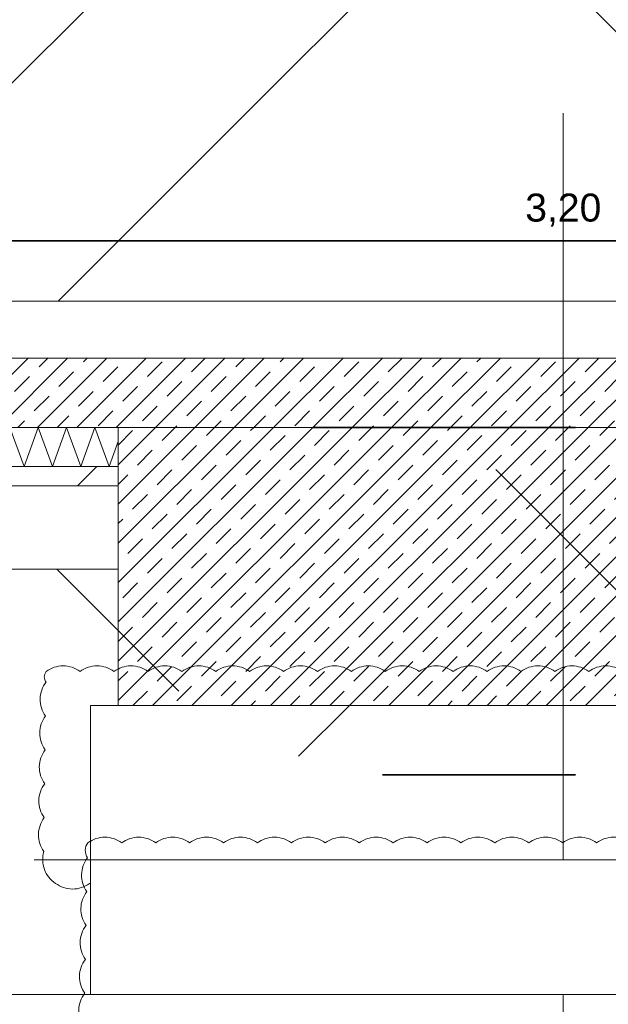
# Model space of a CAD drawing. Header units: metres. Extents: x -3716 to 31, y -1854 to 706.
# Tile 107 of 237: x -1850 to -1823, y 538 to 583. Entities that reach past the tile are written whole.
import ezdxf

# ---------------------------------------------------------------- set-up
doc = ezdxf.new("R2010")
doc.units = ezdxf.units.M
doc.header["$LTSCALE"] = 1.25
doc.header["$PDMODE"] = 1
doc.header["$PDSIZE"] = -2
doc.linetypes.add('Linienart-53', pattern=[5.291531, 3.175, -1.058062, 0.352704, -0.705764])
doc.layers.get('0').update_dxf_attribs({"lineweight": 25})
for name, color, linetype, lineweight, true_color in [('00 -Bauelemente -Dämmung innen', 7, 'Continuous', 9, 0xff7fe6), ('30 -35 Decken- 0 Decken', 7, 'Continuous', 35, 0x00ee00), ('70 -77 Revision- 2 Wolken', 7, 'Continuous', 18, 0x944cff)]:
    doc.layers.add(name, color=color, linetype=linetype, lineweight=lineweight, true_color=true_color)
doc.layers.add('70 -71 Achsen- 1 Gebäudeachsen', color=7, linetype='Linienart-53', lineweight=18)
doc.layers.add('Keine', color=7, linetype='Continuous', lineweight=9)
doc.styles.add('Arial', font='arial.ttf')
doc.dimstyles.new('SIA_DIN1356', dxfattribs={"dimtxt": 1.258608, "dimasz": 2.80603, "dimexe": 2.5, "dimexo": 3.75, "dimgap": 0.625, "dimtad": 1, "dimdec": 3, "dimtxsty": 'Arial', "dimblk": 'VW_SLASH-1', "dimblk1": 'VW_SLASH-1', "dimblk2": 'VW_SLASH-1', "dimcen": 0, "dimdle": 2.5, "dimadec": 3, "dimazin": 0, "dimtfac": 1, "dimtdec": 3, "dimtix": 1, "dimtmove": 0, "dimatfit": 0, "dimldrblk": 'VW_FILLEDARROW-1', "dimfxl": 1, "dimfrac": 2, "dimtolj": 1, "dimarcsym": 0})
pattern_1 = [(-135, (0, 0), (0.883883, -0.883883), [2.12132, -1.414214])]
pattern_2 = [(45, (0, 0), (0.07071068, -0.07071068), []), (45, (0.03536, -0.03536), (0.07071068, -0.07071068), [0.075, -0.05])]
pattern_3 = [(19.983, (0, 0), (3.0513, -2.96883), [0.19305, -3.66798]), (-13.8697, (0.1815, 0.066), (3.0513, -2.96883), [0.34402, -6.53646]), (-44.215, (0.5155, -0.0165), (-0.57727, -4.28831), [0.21286, -4.04441]), (-97.667, (0.668, -0.165), (-3.62857, -1.31948), [0.21635, -4.11064]), (-160.017, (0.639, -0.3794), (-6.67987, 1.64935), [0.19305, -3.66798]), (166.1303, (0.4577, -0.4453), (-9.73117, 4.61818), [0.34402, -6.53646]), (135.785, (0.1237, -0.363), (0.57727, 4.28831), [0.21286, -4.04441]), (82.333, (-0.029, -0.2145), (3.62857, 1.31948), [0.21635, -4.11064]), (-110.556, (-1.1957, 1.773), (4.232, -2.40967), [0.17615, -4.14553]), (-67.1952, (-1.2576, 1.608), (4.23201, -2.40967), [0.28547, -6.7182]), (-29.657, (-1.147, 1.345), (5.74945, 1.63685), [0.1985, -4.67145]), (15.8914, (-0.9746, 1.2468), (1.51744, 4.04652), [0.24366, -5.73426]), (69.444, (-0.74, 1.3135), (-4.232, 2.40967), [0.17615, -4.14553]), (112.8048, (-0.6783, 1.4784), (-1.51744, -4.04652), [0.28547, -6.7182]), (150.343, (-0.789, 1.7415), (-1.51744, -4.04652), [0.1985, -4.67145]), (-164.1086, (-0.9614, 1.8398), (-4.23201, 2.40967), [0.24366, -5.73426]), (-136.779, (0.742, -1.897), (2.8039, -7.00974), [0.18786, -9.2051]), (-68.199, (0.605, -2.025), (9.6487, -0.5773), [0.151, -7.3987]), (-3.424, (0.6614, -2.166), (6.8448, 6.43247), [0.1933, -9.47264]), (43.221, (0.8544, -2.177), (-2.8039, 7.00974), [0.18786, -9.2051]), (111.801, (0.991, -2.0485), (-9.6487, 0.5773), [0.151, -7.3987]), (176.576, (0.935, -1.908), (-6.8448, -6.43247), [0.1933, -9.47264]), (142.0458, (-1.1546, -1.1546), (-0.65974, -4.04091), [0.26147, -4.9679]), (80.7274, (-1.3606, -0.994), (-4.78312, -0.82468), [0.20472, -3.8897]), (41.7948, (-1.3278, -0.7917), (-4.78312, -0.824675), [0.36503, -6.93556]), (9.7824, (-1.0555, -0.5485), (-4.12338, 3.21623), [0.24268, -4.611]), (-37.9542, (-0.8165, -0.5072), (0.65974, 4.04091), [0.26147, -4.9679]), (-99.2726, (-0.6102, -0.668), (5.44286, 4.86558), [0.40944, -3.68497]), (-170.2176, (-0.6763, -1.072), (4.12338, -3.21623), [0.48537, -4.36832])]

# ---------------------------------------------------------------- blocks, each defined once
blk = doc.blocks.new('Gruppe-618')
at = {"color": 255, "linetype": 'Continuous', "lineweight": 5}
blk.add_wipeout([(-93.721, 13.148), (-92.671, 13.148), (-92.671, 13.288), (-93.721, 13.288)], dxfattribs=at).dxf.layer = '00 -Bauelemente -Dämmung innen'
blk = doc.blocks.new('Gruppe-619')
at = {"layer": '00 -Bauelemente -Dämmung innen', "color": 7, "transparency": 33554687, "flags": 128}
blk.add_lwpolyline([(-93.721, 13.148), (-93.67, 13.288), (-93.6191, 13.148), (-93.5681, 13.288), (-93.5172, 13.148), (-93.4662, 13.288), (-93.4153, 13.148), (-93.3643, 13.288), (-93.3134, 13.148), (-93.2624, 13.288), (-93.2114, 13.148), (-93.1605, 13.288), (-93.1095, 13.148), (-93.0586, 13.288), (-93.0076, 13.148), (-92.9567, 13.288), (-92.9057, 13.148), (-92.8548, 13.288), (-92.8038, 13.148), (-92.7528, 13.288), (-92.7019, 13.148), (-92.671, 13.2329)], dxfattribs=at)
blk = doc.blocks.new('Gruppe-620')
at = {"layer": '00 -Bauelemente -Dämmung innen', "color": 7, "linetype": 'Continuous', "lineweight": 9, "transparency": 33554687}
blk.add_line((-92.671, 13.288), (-93.721, 13.288), dxfattribs=at)
blk = doc.blocks.new('Gruppe-621')
at = {"layer": '00 -Bauelemente -Dämmung innen', "color": 7, "linetype": 'Continuous', "lineweight": 9, "transparency": 33554687}
blk.add_line((-93.721, 13.148), (-92.671, 13.148), dxfattribs=at)
blk = doc.blocks.new('Gruppe-622')
at = {"layer": '00 -Bauelemente -Dämmung innen', "color": 7, "transparency": 33554687}
for name in ['Gruppe-620', 'Gruppe-621']:
    blk.add_blockref(name, (0, 0), dxfattribs=at)
blk = doc.blocks.new('Gruppe-623')
at = {"layer": '00 -Bauelemente -Dämmung innen', "color": 7}
blk.add_blockref('Gruppe-618', (0, 0), dxfattribs=at)
at = {"layer": '00 -Bauelemente -Dämmung innen', "color": 7, "transparency": 33554687}
for name in ['Gruppe-619', 'Gruppe-622']:
    blk.add_blockref(name, (0, 0), dxfattribs=at)
blk = doc.blocks.new('Gruppe-624')
at = {"layer": '00 -Bauelemente -Dämmung innen', "color": 7, "transparency": 33554687}
blk.add_blockref('Gruppe-623', (0, 0), dxfattribs=at)
at = {"layer": '00 -Bauelemente -Dämmung innen', "color": 0, "flags": 1}
for tag in ['IFC_UUID', 'instanceID', 'prm0_name', 'prm0_type', 'prm0_value', 'prm1_name', 'prm1_type', 'prm1_value', 'prm2_name', 'prm2_type', 'prm2_value', 'prm3_name', 'prm3_type', 'prm3_value', 'prm4_name', 'prm4_type', 'prm4_value', 'prm5_name', 'prm5_type', 'prm5_value', 'prm6_name', 'prm6_type', 'prm6_value']:
    blk.add_attdef(tag, (-93.721, 13.148), '', height=0.00018, dxfattribs=at)
blk = doc.blocks.new('VW_SLASH-1')
at = {"color": 0, "linetype": 'ByBlock', "lineweight": -2, "transparency": 16777216}
blk.add_line((0.8909, 0), (-1, 0), dxfattribs=at)
at = {"color": 0, "lineweight": 20, "transparency": 16777216, "flags": 128}
blk.add_lwpolyline([(0.5001, 0.5001), (-0.5001, -0.5001)], dxfattribs=at)
blk = doc.blocks.new('*D1005')
at = {"layer": '30 -35 Decken- 0 Decken', "color": 0, "linetype": 'Continuous', "lineweight": -2}
for p, q in [((-94.921, 16.188), (-94.921, 16.4595)), ((-93.721, 16.188), (-93.721, 16.4595)), ((-97.727, 13.9595), (-100.5331, 13.9595)), ((-93.721, 13.9595), (-94.921, 13.9595)), ((-90.915, 13.9595), (-88.1089, 13.9595))]:
    blk.add_line(p, q, dxfattribs=at)
at = {"layer": 'Defpoints', "color": 0}
for p in [(-94.921, 13.9595), (-94.921, 12.438), (-93.721, 12.438)]:
    blk.add_point(p, dxfattribs=at)
at = {"layer": '30 -35 Decken- 0 Decken', "color": 0, "lineweight": -2, "xscale": 2.8060302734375, "yscale": 2.8060302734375, "zscale": 2.8060302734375}
blk.add_blockref('VW_SLASH-1', (-94.921, 13.9595), dxfattribs=at)
at = {"layer": '30 -35 Decken- 0 Decken', "color": 0, "lineweight": -2, "xscale": 2.8060302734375, "yscale": 2.8060302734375, "zscale": 2.8060302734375, "rotation": 180}
blk.add_blockref('VW_SLASH-1', (-93.721, 13.9595), dxfattribs=at)
at = {"layer": '30 -35 Decken- 0 Decken', "color": 0, "lineweight": 9, "insert": (-94.321, 14.0449), "char_height": 0.10069, "attachment_point": 5, "style": 'Arial'}
blk.add_mtext('\\A1;1,20', dxfattribs=at)
blk = doc.blocks.new('VW_FILLEDARROW-1')
at = {"linetype": 'Continuous', "lineweight": 0, "transparency": 16777216}
blk.add_hatch(color=0, dxfattribs=at).paths.add_polyline_path([(-1.4144, 0.379), (0, 0), (-1.4144, -0.379)])
at = {"color": 0, "lineweight": 5, "transparency": 16777216, "flags": 128}
blk.add_lwpolyline([(-1.4144, 0.379), (0, 0), (-1.4144, -0.379)], close=True, dxfattribs=at)
blk = doc.blocks.new('*D1006')
at = {"layer": '30 -35 Decken- 0 Decken', "color": 0, "linetype": 'Continuous', "lineweight": -2}
for p, q in [((-92.771, 17.293), (-92.771, 16.4595)), ((-93.721, 16.188), (-93.721, 16.4595)), ((-96.527, 13.9595), (-99.3331, 13.9595)), ((-92.771, 13.9595), (-93.721, 13.9595)), ((-89.965, 13.9595), (-87.1589, 13.9595))]:
    blk.add_line(p, q, dxfattribs=at)
at = {"layer": 'Defpoints', "color": 0}
for p in [(-93.721, 13.9595), (-92.771, 13.543), (-93.721, 12.438)]:
    blk.add_point(p, dxfattribs=at)
at = {"layer": '30 -35 Decken- 0 Decken', "color": 0, "lineweight": -2, "xscale": 2.8060302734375, "yscale": 2.8060302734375, "zscale": 2.8060302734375}
blk.add_blockref('VW_SLASH-1', (-93.721, 13.9595), dxfattribs=at)
at = {"layer": '30 -35 Decken- 0 Decken', "color": 0, "lineweight": -2, "xscale": 2.8060302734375, "yscale": 2.8060302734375, "zscale": 2.8060302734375, "rotation": 180}
blk.add_blockref('VW_SLASH-1', (-92.771, 13.9595), dxfattribs=at)
at = {"layer": '30 -35 Decken- 0 Decken', "color": 0, "lineweight": 9, "insert": (-93.246, 14.0359), "char_height": 0.10069, "attachment_point": 5, "style": 'Arial'}
blk.add_mtext('\\A1;95', dxfattribs=at)
blk = doc.blocks.new('*D1007')
at = {"layer": '30 -35 Decken- 0 Decken', "color": 0, "linetype": 'Continuous', "lineweight": -2}
for p, q in [((-89.571, 17.493), (-89.571, 16.4595)), ((-92.771, 17.293), (-92.771, 16.4595)), ((-95.577, 13.9595), (-98.3831, 13.9595)), ((-89.571, 13.9595), (-92.771, 13.9595)), ((-86.765, 13.9595), (-83.9589, 13.9595))]:
    blk.add_line(p, q, dxfattribs=at)
at = {"layer": 'Defpoints', "color": 0}
for p in [(-92.771, 13.9595), (-89.571, 13.743), (-92.771, 13.543)]:
    blk.add_point(p, dxfattribs=at)
at = {"layer": '30 -35 Decken- 0 Decken', "color": 0, "lineweight": -2, "xscale": 2.8060302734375, "yscale": 2.8060302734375, "zscale": 2.8060302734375}
blk.add_blockref('VW_SLASH-1', (-92.771, 13.9595), dxfattribs=at)
at = {"layer": '30 -35 Decken- 0 Decken', "color": 0, "lineweight": -2, "xscale": 2.8060302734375, "yscale": 2.8060302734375, "zscale": 2.8060302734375, "rotation": 180}
blk.add_blockref('VW_SLASH-1', (-89.571, 13.9595), dxfattribs=at)
at = {"layer": '30 -35 Decken- 0 Decken', "color": 0, "lineweight": 9, "insert": (-91.171, 14.0699), "char_height": 0.10069, "attachment_point": 5, "style": 'Arial'}
blk.add_mtext('\\A1;3,20', dxfattribs=at)
blk = doc.blocks.new('*D1013')
at = {"layer": '30 -35 Decken- 0 Decken', "color": 0, "linetype": 'Continuous', "lineweight": -2}
for p, q in [((-88.627, 16.344), (-88.627, 19.1501)), ((-88.627, 13.288), (-88.627, 13.538)), ((-85.3709, 13.538), (-86.127, 13.538)), ((-92.0709, 13.288), (-91.127, 13.288)), ((-88.627, 10.482), (-88.627, 7.6759))]:
    blk.add_line(p, q, dxfattribs=at)
at = {"layer": 'Defpoints', "color": 0}
for p in [(-89.1209, 13.538), (-88.627, 13.538), (-88.3209, 13.288)]:
    blk.add_point(p, dxfattribs=at)
at = {"layer": '30 -35 Decken- 0 Decken', "color": 0, "lineweight": -2, "xscale": 2.8060302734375, "yscale": 2.8060302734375, "zscale": 2.8060302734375}
for p, rotation in [((-88.627, 13.538), 270), ((-88.627, 13.288), 90)]:
    blk.add_blockref('VW_SLASH-1', p, dxfattribs=dict(at, rotation=rotation))
at = {"layer": '30 -35 Decken- 0 Decken', "color": 0, "lineweight": 9, "insert": (-88.7034, 13.413), "char_height": 0.10069, "attachment_point": 5, "rotation": 90, "style": 'Arial'}
blk.add_mtext('\\A1;25', dxfattribs=at)
blk = doc.blocks.new('*D1014')
at = {"layer": '30 -35 Decken- 0 Decken', "color": 0, "linetype": 'Continuous', "lineweight": -2}
for p, q in [((-88.627, 16.094), (-88.627, 18.9001)), ((-92.0709, 13.288), (-91.127, 13.288)), ((-88.627, 12.038), (-88.627, 13.288)), ((-91.8209, 12.038), (-91.127, 12.038)), ((-88.627, 9.232), (-88.627, 6.4259))]:
    blk.add_line(p, q, dxfattribs=at)
at = {"layer": 'Defpoints', "color": 0}
for p in [(-88.627, 13.288), (-88.3209, 13.288), (-88.0709, 12.038)]:
    blk.add_point(p, dxfattribs=at)
at = {"layer": '30 -35 Decken- 0 Decken', "color": 0, "lineweight": -2, "xscale": 2.8060302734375, "yscale": 2.8060302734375, "zscale": 2.8060302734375}
for p, rotation in [((-88.627, 13.288), 270), ((-88.627, 12.038), 90)]:
    blk.add_blockref('VW_SLASH-1', p, dxfattribs=dict(at, rotation=rotation))
at = {"layer": '30 -35 Decken- 0 Decken', "color": 0, "lineweight": 9, "insert": (-88.7375, 12.663), "char_height": 0.10069, "attachment_point": 5, "rotation": 90, "style": 'Arial'}
blk.add_mtext('\\A1;1,25', dxfattribs=at)
blk = doc.blocks.new('*D1016')
at = {"layer": '30 -35 Decken- 0 Decken', "color": 0, "linetype": 'Continuous', "lineweight": -2}
for p, q in [((-95.3332, 16.549), (-95.3332, 19.3551)), ((-98.0445, 13.743), (-97.8332, 13.743)), ((-95.3332, 11.548), (-95.3332, 13.743)), ((-92.471, 11.548), (-92.8332, 11.548)), ((-95.3332, 8.742), (-95.3332, 5.9359))]:
    blk.add_line(p, q, dxfattribs=at)
at = {"layer": 'Defpoints', "color": 0}
for p in [(-95.3332, 13.743), (-94.2945, 13.743), (-96.221, 11.548)]:
    blk.add_point(p, dxfattribs=at)
at = {"layer": '30 -35 Decken- 0 Decken', "color": 0, "lineweight": -2, "xscale": 2.8060302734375, "yscale": 2.8060302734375, "zscale": 2.8060302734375}
for p, rotation in [((-95.3332, 13.743), 270), ((-95.3332, 11.548), 90)]:
    blk.add_blockref('VW_SLASH-1', p, dxfattribs=dict(at, rotation=rotation))
at = {"layer": '30 -35 Decken- 0 Decken', "color": 0, "lineweight": 9, "insert": (-95.4604, 12.6455), "char_height": 0.100689, "attachment_point": 5, "rotation": 90, "style": 'Arial'}
blk.add_mtext('\\A1;2,19\\S5^ ;', dxfattribs=at)
blk = doc.blocks.new('*D1063')
at = {"layer": '30 -35 Decken- 0 Decken', "color": 0, "linetype": 'Continuous', "lineweight": -2}
for p, q in [((-93.9566, 16.549), (-93.9566, 19.3551)), ((-95.5196, 13.743), (-96.4566, 13.743)), ((-93.9566, 11.733), (-93.9566, 13.743)), ((-97.0196, 11.733), (-96.4566, 11.733)), ((-93.9566, 8.927), (-93.9566, 6.1209))]:
    blk.add_line(p, q, dxfattribs=at)
at = {"layer": 'Defpoints', "color": 0}
for p in [(-93.9566, 13.743), (-91.7696, 13.743), (-93.2696, 11.733)]:
    blk.add_point(p, dxfattribs=at)
at = {"layer": '30 -35 Decken- 0 Decken', "color": 0, "lineweight": -2, "xscale": 2.8060302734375, "yscale": 2.8060302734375, "zscale": 2.8060302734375}
for p, rotation in [((-93.9566, 13.743), 270), ((-93.9566, 11.733), 90)]:
    blk.add_blockref('VW_SLASH-1', p, dxfattribs=dict(at, rotation=rotation))
at = {"layer": '30 -35 Decken- 0 Decken', "color": 0, "lineweight": 9, "insert": (-94.067, 12.738), "char_height": 0.10069, "attachment_point": 5, "rotation": 90, "style": 'Arial'}
blk.add_mtext('\\A1;2,01', dxfattribs=at)
blk = doc.blocks.new('*D1064')
at = {"layer": '30 -35 Decken- 0 Decken', "color": 0, "linetype": 'Continuous', "lineweight": -2}
for p, q in [((-90.01, 16.549), (-90.01, 19.3551)), ((-91.573, 13.743), (-92.51, 13.743)), ((-90.01, 11.733), (-90.01, 13.743)), ((-93.073, 11.733), (-92.51, 11.733)), ((-90.01, 8.927), (-90.01, 6.1209))]:
    blk.add_line(p, q, dxfattribs=at)
at = {"layer": 'Defpoints', "color": 0}
for p in [(-90.01, 13.743), (-87.823, 13.743), (-89.323, 11.733)]:
    blk.add_point(p, dxfattribs=at)
at = {"layer": '30 -35 Decken- 0 Decken', "color": 0, "lineweight": -2, "xscale": 2.8060302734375, "yscale": 2.8060302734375, "zscale": 2.8060302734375}
for p, rotation in [((-90.01, 13.743), 270), ((-90.01, 11.733), 90)]:
    blk.add_blockref('VW_SLASH-1', p, dxfattribs=dict(at, rotation=rotation))
at = {"layer": '30 -35 Decken- 0 Decken', "color": 0, "lineweight": 9, "insert": (-90.1205, 12.738), "char_height": 0.10069, "attachment_point": 5, "rotation": 90, "style": 'Arial'}
blk.add_mtext('\\A1;2,01', dxfattribs=at)
blk = doc.blocks.new('Gruppe-716')
at = {"layer": '70 -77 Revision- 2 Wolken', "transparency": 33554687, "flags": 128}
blk.add_lwpolyline([(-93.03, 12.41, -0.162278), (-92.969, 12.4303, -0.162278), (-92.9081, 12.41, -0.162278), (-92.8471, 12.4303, -0.162278), (-92.7862, 12.41, -0.162278), (-92.7252, 12.4303, -0.162278), (-92.6642, 12.41, -0.162278), (-92.6033, 12.4303, -0.162278), (-92.5423, 12.41, -0.162278), (-92.4814, 12.4303, -0.162278), (-92.4204, 12.41, -0.162278), (-92.3594, 12.4303, -0.162278), (-92.2985, 12.41, -0.162278), (-92.2375, 12.4303, -0.162278), (-92.1766, 12.41, -0.162278), (-92.1156, 12.4303, -0.162278), (-92.0546, 12.41, -0.162278), (-91.9937, 12.4303, -0.162278), (-91.9327, 12.41, -0.162278), (-91.8718, 12.4303, -0.162278), (-91.8108, 12.41, -0.162278), (-91.7498, 12.4303, -0.162278), (-91.6889, 12.41, -0.162278), (-91.6279, 12.4303, -0.162278), (-91.567, 12.41, -0.162278), (-91.506, 12.4303, -0.162278), (-91.445, 12.41, -0.162278), (-91.3841, 12.4303, -0.162278), (-91.3231, 12.41, -0.162278), (-91.2622, 12.4303, -0.162278), (-91.2012, 12.41, -0.162278), (-91.1402, 12.4303, -0.162278), (-91.0793, 12.41, -0.162278), (-91.0183, 12.4303, -0.162278), (-90.9574, 12.41, -0.162278), (-90.8964, 12.4303, -0.162278), (-90.8354, 12.41, -0.162278), (-90.7745, 12.4303, -0.162278), (-90.7135, 12.41, -0.162278), (-90.6526, 12.4303, -0.162278), (-90.5916, 12.41, -0.162278), (-90.5306, 12.4303, -0.162278), (-90.4697, 12.41, -0.162278), (-90.4087, 12.4303, -0.162278), (-90.3478, 12.41, -0.162278), (-90.2868, 12.4303, -0.162278), (-90.2258, 12.41, -0.162278), (-90.1649, 12.4303, -0.162278), (-90.1039, 12.41, -0.162278), (-90.043, 12.4303, -0.162278), (-89.982, 12.41, -0.162278), (-89.921, 12.4303, -0.162278), (-89.8601, 12.41, -0.162278), (-89.7991, 12.4303, -0.162278), (-89.7382, 12.41, -0.162278), (-89.6772, 12.4303, -0.162278), (-89.6162, 12.41, -0.162278), (-89.5553, 12.4303, -0.162278), (-89.4943, 12.41, -0.162278), (-89.4596, 12.3559, -0.162278), (-89.4644, 12.2918, -0.162278), (-89.4445, 12.2307, -0.162278), (-89.4652, 12.1699, -0.162278), (-89.4454, 12.1088, -0.162278), (-89.4661, 12.048, -0.162278), (-89.4462, 11.9869, -0.162278), (-89.467, 11.9261, -0.162278), (-89.4471, 11.865, -0.162278), (-89.4679, 11.8042, -0.162278), (-89.448, 11.743, -0.162278), (-89.4688, 11.6822, -0.162278), (-89.5183, 11.6413, -0.162278), (-89.5825, 11.6384, -0.162278), (-89.6435, 11.6182, -0.162278), (-89.7044, 11.6387, -0.162278), (-89.7654, 11.6186, -0.162278), (-89.8263, 11.639, -0.162278), (-89.8874, 11.6189, -0.162278), (-89.9483, 11.6394, -0.162278), (-90.0093, 11.6192, -0.162278), (-90.0702, 11.6397, -0.162278), (-90.1312, 11.6196, -0.162278), (-90.1921, 11.6401, -0.162278), (-90.2531, 11.6199, -0.162278), (-90.314, 11.6404, -0.162278), (-90.375, 11.6203, -0.162278), (-90.4359, 11.6408, -0.162278), (-90.497, 11.6206, -0.162278), (-90.5579, 11.6411, -0.162278), (-90.6189, 11.6209, -0.162278), (-90.6798, 11.6414, -0.162278), (-90.7408, 11.6213, -0.162278), (-90.8017, 11.6418, -0.162278), (-90.8627, 11.6216, -0.162278), (-90.9236, 11.6421, -0.162278), (-90.9846, 11.622, -0.162278), (-91.0455, 11.6425, -0.162278), (-91.1066, 11.6223, -0.162278), (-91.1675, 11.6428, -0.162278), (-91.2285, 11.6226, -0.162278), (-91.2894, 11.6431, -0.162278), (-91.3504, 11.623, -0.162278), (-91.4113, 11.6435, -0.162278), (-91.4723, 11.6233, -0.162278), (-91.5332, 11.6438, -0.162278), (-91.5942, 11.6237, -0.162278), (-91.6551, 11.6442, -0.162278), (-91.7162, 11.624, -0.162278), (-91.7771, 11.6445, -0.162278), (-91.8381, 11.6243, -0.162278), (-91.899, 11.6448, -0.162278), (-91.96, 11.6247, -0.162278), (-92.0209, 11.6452, -0.162278), (-92.0819, 11.625, -0.162278), (-92.1428, 11.6455, -0.162278), (-92.2038, 11.6254, -0.162278), (-92.2647, 11.6459, -0.162278), (-92.3257, 11.6257, -0.162278), (-92.3867, 11.6462, -0.162278), (-92.4477, 11.6261, -0.162278), (-92.5086, 11.6465, -0.162278), (-92.5696, 11.6264, -0.162278), (-92.6305, 11.6469, -0.162278), (-92.6915, 11.6267, -0.162278), (-92.7524, 11.6472, -0.162278), (-92.8134, 11.6271, -0.162278), (-92.8743, 11.6476, -0.162278), (-92.9353, 11.6274, -0.162278), (-92.9962, 11.6479, -0.162278), (-93.0363, 11.6982, -0.162278), (-93.0381, 11.7624, -0.162278), (-93.0577, 11.8236, -0.162278), (-93.0366, 11.8843, -0.162278), (-93.0562, 11.9455, -0.162278), (-93.0351, 12.0062, -0.162278), (-93.0546, 12.0674, -0.162278), (-93.0335, 12.1281, -0.162278), (-93.0531, 12.1893, -0.162278), (-93.032, 12.25, -0.162278), (-93.0516, 12.3113, -0.162278), (-93.0305, 12.372, -0.162278), (-93.0366, 12.3911, -0.162278), (-93.03, 12.41)], format="xyb", close=True, dxfattribs=at)
blk = doc.blocks.new('Gruppe-717')
at = {"layer": '70 -71 Achsen- 1 Gebäudeachsen', "transparency": 33554687}
blk.add_line((-91.171, 10.45), (-91.171, 14.7135), dxfattribs=at)
blk = doc.blocks.new('Gruppe-721')
at = {"color": 255, "linetype": 'Continuous', "lineweight": 9}
for points in [[(-93.721, 13.078), (-92.771, 13.078), (-92.771, 12.778), (-93.721, 12.778)], [(-92.871, 11.733), (-92.871, 11.248), (-87.7709, 11.248), (-87.7709, 11.548), (-89.6709, 11.548), (-89.8559, 11.733)]]:
    blk.add_wipeout(points, dxfattribs=at).dxf.layer = '30 -35 Decken- 0 Decken'
at = {"layer": '30 -35 Decken- 0 Decken', "linetype": 'Continuous', "lineweight": 9}
h = blk.add_hatch(dxfattribs=at)
h.set_pattern_fill('Mörtel_Putz sehr fein SRF', style=0, pattern_type=2)
h.set_pattern_definition(pattern_3)
h.paths.add_polyline_path([(-93.721, 13.078), (-92.771, 13.078), (-92.771, 12.778), (-93.721, 12.778)])
h = blk.add_hatch(dxfattribs=at)
h.set_pattern_fill('Mörtel_Putz sehr fein SRF', style=0, pattern_type=2)
h.set_pattern_definition(pattern_3)
h.paths.add_polyline_path([(-92.871, 11.733), (-92.871, 11.248), (-87.7709, 11.248), (-87.7709, 11.548), (-89.6709, 11.548), (-89.8559, 11.733)])
at = {"layer": '30 -35 Decken- 0 Decken', "color": 7, "linetype": 'Continuous', "lineweight": 9}
for q in [(-93.621, 11.248), (-87.7709, 11.248)]:
    blk.add_line((-92.871, 11.248), q, dxfattribs=at)
at = {"layer": '30 -35 Decken- 0 Decken', "color": 7, "linetype": 'Continuous', "lineweight": 9, "flags": 128}
for points in [[(-93.721, 13.078), (-92.771, 13.078), (-92.771, 12.778), (-93.721, 12.778)], [(-92.871, 11.733), (-92.871, 11.248), (-87.7709, 11.248), (-87.7709, 11.548), (-89.6709, 11.548), (-89.8559, 11.733)]]:
    blk.add_lwpolyline(points, close=True, dxfattribs=at)
blk = doc.blocks.new('Gruppe-752')
at = {"layer": '70 -77 Revision- 2 Wolken', "transparency": 33554687, "flags": 128}
blk.add_lwpolyline([(-92.88, 11.7936, -0.162278), (-92.819, 11.8139, -0.162278), (-92.7581, 11.7936, -0.162278), (-92.6971, 11.8139, -0.162278), (-92.6362, 11.7936, -0.162278), (-92.5752, 11.8139, -0.162278), (-92.5142, 11.7936, -0.162278), (-92.4533, 11.8139, -0.162278), (-92.3923, 11.7936, -0.162278), (-92.3314, 11.8139, -0.162278), (-92.2704, 11.7936, -0.162278), (-92.2094, 11.8139, -0.162278), (-92.1485, 11.7936, -0.162278), (-92.0875, 11.8139, -0.162278), (-92.0266, 11.7936, -0.162278), (-91.9656, 11.8139, -0.162278), (-91.9046, 11.7936, -0.162278), (-91.8437, 11.8139, -0.162278), (-91.7827, 11.7936, -0.162278), (-91.7218, 11.8139, -0.162278), (-91.6608, 11.7936, -0.162278), (-91.5998, 11.8139, -0.162278), (-91.5389, 11.7936, -0.162278), (-91.4779, 11.8139, -0.162278), (-91.417, 11.7936, -0.162278), (-91.356, 11.8139, -0.162278), (-91.295, 11.7936, -0.162278), (-91.2341, 11.8139, -0.162278), (-91.1731, 11.7936, -0.162278), (-91.1122, 11.8139, -0.162278), (-91.0512, 11.7936, -0.162278), (-90.9902, 11.8139, -0.162278), (-90.9293, 11.7936, -0.162278), (-90.8683, 11.8139, -0.162278), (-90.8074, 11.7936, -0.162278), (-90.7464, 11.8139, -0.162278), (-90.6854, 11.7936, -0.162278), (-90.6245, 11.8139, -0.162278), (-90.5635, 11.7936, -0.162278), (-90.5026, 11.8139, -0.162278), (-90.4416, 11.7936, -0.162278), (-90.3806, 11.8139, -0.162278), (-90.3197, 11.7936, -0.162278), (-90.2587, 11.8139, -0.162278), (-90.1978, 11.7936, -0.162278), (-90.1368, 11.8139, -0.162278), (-90.0758, 11.7936, -0.162278), (-90.0149, 11.8139, -0.162278), (-89.9539, 11.7936, -0.162278), (-89.893, 11.8139, -0.162278), (-89.832, 11.7936, -0.162278), (-89.771, 11.8139, -0.162278), (-89.7101, 11.7936, -0.162278), (-89.6491, 11.8139, -0.162278), (-89.5882, 11.7936, -0.162278), (-89.5272, 11.8139, -0.162278), (-89.4662, 11.7936, -0.162278), (-89.402, 11.7943, -0.162278), (-89.3501, 11.7564, -0.162278), (-89.3318, 11.6948, -0.162278), (-89.3541, 11.6345, -0.162278), (-89.3357, 11.5729, -0.162278), (-89.358, 11.5127, -0.162278), (-89.3396, 11.4511, -0.162278), (-89.3619, 11.3908, -0.162278), (-89.3435, 11.3292, -0.162278), (-89.3658, 11.2689, -0.162278), (-89.3474, 11.2074, -0.162278), (-89.3697, 11.1471, -0.162278), (-89.4178, 11.1045, -0.162278), (-89.4818, 11.0992, -0.162278), (-89.5429, 11.0791, -0.162278), (-89.6038, 11.0996, -0.162278), (-89.6648, 11.0795, -0.162278), (-89.7257, 11.1, -0.162278), (-89.7867, 11.0799, -0.162278), (-89.8476, 11.1004, -0.162278), (-89.9086, 11.0803, -0.162278), (-89.9695, 11.1008, -0.162278), (-90.0305, 11.0806, -0.162278), (-90.0914, 11.1012, -0.162278), (-90.1525, 11.081, -0.162278), (-90.2134, 11.1015, -0.162278), (-90.2744, 11.0814, -0.162278), (-90.3353, 11.1019, -0.162278), (-90.3963, 11.0818, -0.162278), (-90.4572, 11.1023, -0.162278), (-90.5182, 11.0822, -0.162278), (-90.5791, 11.1027, -0.162278), (-90.6401, 11.0826, -0.162278), (-90.701, 11.1031, -0.162278), (-90.7621, 11.083, -0.162278), (-90.823, 11.1035, -0.162278), (-90.884, 11.0833, -0.162278), (-90.9449, 11.1039, -0.162278), (-91.0059, 11.0837, -0.162278), (-91.0668, 11.1042, -0.162278), (-91.1278, 11.0841, -0.162278), (-91.1887, 11.1046, -0.162278), (-91.2497, 11.0845, -0.162278), (-91.3106, 11.105, -0.162278), (-91.3717, 11.0849, -0.162278), (-91.4326, 11.1054, -0.162278), (-91.4936, 11.0853, -0.162278), (-91.5545, 11.1058, -0.162278), (-91.6155, 11.0857, -0.162278), (-91.6764, 11.1062, -0.162278), (-91.7374, 11.0861, -0.162278), (-91.7983, 11.1066, -0.162278), (-91.8593, 11.0864, -0.162278), (-91.9202, 11.107, -0.162278), (-91.9813, 11.0868, -0.162278), (-92.0422, 11.1073, -0.162278), (-92.1032, 11.0872, -0.162278), (-92.1641, 11.1077, -0.162278), (-92.2251, 11.0876, -0.162278), (-92.286, 11.1081, -0.162278), (-92.347, 11.088, -0.162278), (-92.4079, 11.1085, -0.162278), (-92.4689, 11.0884, -0.162278), (-92.5298, 11.1089, -0.162278), (-92.5909, 11.0888, -0.162278), (-92.6517, 11.1093, -0.162278), (-92.7128, 11.0891, -0.162278), (-92.7737, 11.1097, -0.162278), (-92.8372, 11.1001, -0.162278), (-92.8938, 11.1306, -0.162278), (-92.9128, 11.192, -0.162278), (-92.8912, 11.2525, -0.162278), (-92.9103, 11.3139, -0.162278), (-92.8887, 11.3744, -0.162278), (-92.9078, 11.4357, -0.162278), (-92.8862, 11.4963, -0.162278), (-92.9052, 11.5576, -0.162278), (-92.8836, 11.6182, -0.162278), (-92.9027, 11.6795, -0.162278), (-92.8811, 11.7401, -0.162278), (-92.8895, 11.767, -0.162278), (-92.88, 11.7936)], format="xyb", close=True, dxfattribs=at)
blk = doc.blocks.new('_Feinplanum 2D-3 (3D)')
at = {"layer": '30 -35 Decken- 0 Decken', "color": 7}
blk.add_blockref('Gruppe-721', (0, 0), dxfattribs=at)
at = {"layer": '70 -77 Revision- 2 Wolken'}
blk.add_blockref('Gruppe-752', (0, 0), dxfattribs=at)
blk = doc.blocks.new('Gruppe-668')
at = {"layer": '30 -35 Decken- 0 Decken', "color": 7, "linetype": 'Continuous', "lineweight": 9}
for base, p1, p2, text, override, picture, middle in [((-92.77099996, 13.95948203), (-89.57099996, 13.743), (-92.77099996, 13.543), '3,20', {"dimtxt": 0.100689, "dimgap": 0.05, "dimdec": 8, "dimpost": '<>', "dimtxsty": 'Arial', "dimtmove": 2}, '*D1007', (-91.17099996, 14.06994557)), ((-93.72099996, 13.95948203), (-92.77099996, 13.543), (-93.72099996, 12.438), '95', {"dimtxt": 0.100689, "dimgap": 0.025, "dimdec": 8, "dimpost": '<>', "dimtxsty": 'Arial', "dimtmove": 2}, '*D1006', (-93.24599996, 14.03588359)), ((-94.92099996, 13.95948203), (-93.72099996, 12.438), (-94.92099996, 12.438), '1,20', {"dimtxt": 0.100689, "dimgap": 0.025, "dimdec": 8, "dimpost": '<>', "dimtxsty": 'Arial', "dimtmove": 2}, '*D1005', (-94.32099996, 14.04494557))]:
    dim = blk.add_linear_dim(base=base, p1=p1, p2=p2, text=text, dimstyle='SIA_DIN1356', override=override, dxfattribs=at)
    dim.commit()
    dim.dimension.update_dxf_attribs({"geometry": picture, "text_midpoint": middle})
blk = doc.blocks.new('Gruppe-670')
at = {"layer": '30 -35 Decken- 0 Decken', "color": 7, "linetype": 'Continuous', "lineweight": 9}
for base, p1, p2, text, override, picture, middle in [((-88.627, 13.538), (-88.32090884, 13.288), (-89.12090884, 13.538), '25', {"dimtxt": 0.100689, "dimgap": 0.025, "dimdec": 8, "dimpost": '<>', "dimtxsty": 'Arial', "dimtmove": 2}, '*D1013', (-88.70340156, 13.413)), ((-88.627, 13.288), (-88.07090884, 12.038), (-88.32090884, 13.288), '1,25', {"dimtxt": 0.100689, "dimgap": 0.05, "dimdec": 8, "dimpost": '<>', "dimtxsty": 'Arial', "dimtmove": 2}, '*D1014', (-88.73746354, 12.663))]:
    dim = blk.add_linear_dim(base=base, p1=p1, p2=p2, angle=270, text=text, dimstyle='SIA_DIN1356', override=override, dxfattribs=at)
    dim.commit()
    dim.dimension.update_dxf_attribs({"geometry": picture, "text_midpoint": middle})
blk = doc.blocks.new('_FU_2D LP6 (3D)')
at = {"layer": '30 -35 Decken- 0 Decken', "color": 7, "linetype": 'Continuous', "lineweight": 9}
blk.add_line((-93.59099996, 13.538), (-92.13537962, 13.538), dxfattribs=at)
at = {"layer": '00 -Bauelemente -Dämmung innen', "color": 7}
blk.add_blockref('Gruppe-624', (0, 0), dxfattribs=at)
at = {"color": 255, "linetype": 'Continuous', "lineweight": 9}
for points in [[(-92.39303939, 13.538), (-92.25077505, 13.68026433), (-92.53530372, 13.68026433)], [(-93.72099996, 13.148), (-92.67099996, 13.148), (-92.67099996, 13.078), (-93.72099996, 13.078)]]:
    blk.add_wipeout(points, dxfattribs=at).dxf.layer = '30 -35 Decken- 0 Decken'
at = {"layer": '30 -35 Decken- 0 Decken', "linetype": 'Continuous', "lineweight": 9}
h = blk.add_hatch(dxfattribs=at)
h.set_pattern_fill('5_Beton unbewehrt', style=0, pattern_type=2)
h.set_pattern_definition(pattern_1)
h.paths.add_polyline_path([(-93.72099996, 13.148), (-92.67099996, 13.148), (-92.67099996, 13.078), (-93.72099996, 13.078)])
at = {"layer": '30 -35 Decken- 0 Decken', "color": 7, "linetype": 'Continuous', "lineweight": 9}
blk.add_line((-92.13537962, 13.538), (-93.59099996, 13.538), dxfattribs=at)
at = {"layer": '30 -35 Decken- 0 Decken', "color": 7, "linetype": 'Continuous', "lineweight": 9, "flags": 128}
for points in [[(-92.39303939, 13.538), (-92.25077505, 13.68026433), (-92.53530372, 13.68026433)], [(-93.72099996, 13.148), (-92.67099996, 13.148), (-92.67099996, 13.078), (-93.72099996, 13.078)]]:
    blk.add_lwpolyline(points, close=True, dxfattribs=at)
at = {"color": 255, "linetype": 'Continuous', "lineweight": 9}
blk.add_wipeout([(-96.77099996, 13.288), (-96.77099996, 13.538), (-89.12090884, 13.538), (-89.12090884, 13.288)], dxfattribs=at).dxf.layer = '30 -35 Decken- 0 Decken'
at = {"layer": '30 -35 Decken- 0 Decken', "linetype": 'Continuous', "lineweight": 9}
h = blk.add_hatch(dxfattribs=at)
h.set_pattern_fill('Stahlbeton1  SRF', style=0, pattern_type=2)
h.set_pattern_definition(pattern_2)
h.paths.add_polyline_path([(-96.77099996, 13.288), (-96.77099996, 13.538), (-89.12090884, 13.538), (-89.12090884, 13.288)])
at = {"layer": '30 -35 Decken- 0 Decken', "color": 7, "linetype": 'Continuous', "lineweight": 9, "flags": 128}
blk.add_lwpolyline([(-96.77099996, 13.288), (-96.77099996, 13.538), (-89.12090884, 13.538), (-89.12090884, 13.288)], close=True, dxfattribs=at)
at = {"color": 255, "linetype": 'Continuous', "lineweight": 9}
for points in [[(-89.37090884, 13.743), (-92.92099996, 13.743), (-92.92099996, 13.543), (-89.37090884, 13.543)], [(-89.57099996, 13.288), (-92.77099996, 13.288), (-92.77099996, 12.288), (-89.57099996, 12.288)]]:
    blk.add_wipeout(points, dxfattribs=at).dxf.layer = '30 -35 Decken- 0 Decken'
at = {"layer": '30 -35 Decken- 0 Decken', "linetype": 'Continuous', "lineweight": 9}
h = blk.add_hatch(dxfattribs=at)
h.set_pattern_fill('Stahlbeton1  SRF', style=0, pattern_type=2)
h.set_pattern_definition(pattern_2)
h.paths.add_polyline_path([(-89.57099996, 13.288), (-92.77099996, 13.288), (-92.77099996, 12.288), (-89.57099996, 12.288)])
at = {"layer": '30 -35 Decken- 0 Decken', "color": 7, "linetype": 'Continuous', "lineweight": 9, "flags": 128}
for points in [[(-89.37090884, 13.743), (-92.92099996, 13.743), (-92.92099996, 13.543), (-89.37090884, 13.543)], [(-89.57099996, 13.288), (-92.77099996, 13.288), (-92.77099996, 12.288), (-89.57099996, 12.288)]]:
    blk.add_lwpolyline(points, close=True, dxfattribs=at)
at = {"color": 255, "linetype": 'Continuous', "lineweight": 9}
blk.add_wipeout([(-86.133, 13.148), (-87.87090884, 13.148), (-87.87090884, 11.648), (-89.57090884, 11.648), (-89.57090884, 12.288), (-92.87099996, 12.288), (-92.87099996, 11.733), (-89.85590884, 11.733), (-89.67090884, 11.548), (-87.77090884, 11.548), (-86.24090884, 13.078), (-86.133, 13.078)], dxfattribs=at).dxf.layer = '30 -35 Decken- 0 Decken'
at = {"layer": '30 -35 Decken- 0 Decken', "linetype": 'Continuous', "lineweight": 9}
h = blk.add_hatch(dxfattribs=at)
h.set_pattern_fill('5_Beton unbewehrt', style=0, pattern_type=2)
h.set_pattern_definition(pattern_1)
h.paths.add_polyline_path([(-86.133, 13.148), (-87.87090884, 13.148), (-87.87090884, 11.648), (-89.57090884, 11.648), (-89.57090884, 12.288), (-92.87099996, 12.288), (-92.87099996, 11.733), (-89.85590884, 11.733), (-89.67090884, 11.548), (-87.77090884, 11.548), (-86.24090884, 13.078), (-86.133, 13.078)])
at = {"layer": '30 -35 Decken- 0 Decken', "color": 7, "linetype": 'Continuous', "lineweight": 9, "flags": 128}
blk.add_lwpolyline([(-86.133, 13.148), (-87.87090884, 13.148), (-87.87090884, 11.648), (-89.57090884, 11.648), (-89.57090884, 12.288), (-92.87099996, 12.288), (-92.87099996, 11.733), (-89.85590884, 11.733), (-89.67090884, 11.548), (-87.77090884, 11.548), (-86.24090884, 13.078), (-86.133, 13.078)], dxfattribs=at)
at = {"layer": '30 -35 Decken- 0 Decken', "color": 7}
blk.add_blockref('Gruppe-668', (0, 0), dxfattribs=at)
at = {"layer": '70 -77 Revision- 2 Wolken'}
blk.add_blockref('Gruppe-716', (0, 0), dxfattribs=at)
at = {"color": 255, "linetype": 'Continuous', "lineweight": 9}
blk.add_wipeout([(-96.77099996, 13.743), (-89.12090884, 13.743), (-89.12090884, 13.538), (-96.77099996, 13.538)], dxfattribs=at).dxf.layer = '30 -35 Decken- 0 Decken'
at = {"layer": '30 -35 Decken- 0 Decken', "color": 7, "linetype": 'Continuous', "lineweight": 9, "flags": 128}
blk.add_lwpolyline([(-96.77099996, 13.743), (-89.12090884, 13.743), (-89.12090884, 13.538), (-96.77099996, 13.538)], close=True, dxfattribs=at)
at = {"layer": '30 -35 Decken- 0 Decken', "color": 7}
blk.add_blockref('Gruppe-670', (0, 0), dxfattribs=at)
at = {"layer": '30 -35 Decken- 0 Decken', "color": 7, "linetype": 'Continuous', "lineweight": 9}
for base, p1, p2, text, picture, middle in [((-95.33320657, 13.743), (-96.22099996, 11.548), (-94.29454752, 13.743), '2,19\\S5^ ;', '*D1016', (-95.46040121, 12.6455)), ((-93.95658229, 13.743), (-93.2695937, 11.733), (-91.7695937, 13.743), '2,01', '*D1063', (-94.06704583, 12.738)), ((-90.01, 13.743), (-89.32301141, 11.733), (-87.82301141, 13.743), '2,01', '*D1064', (-90.12046354, 12.738))]:
    dim = blk.add_linear_dim(base=base, p1=p1, p2=p2, angle=270, text=text, dimstyle='SIA_DIN1356', override={"dimtxt": 0.100689, "dimgap": 0.05, "dimdec": 8, "dimpost": '<>', "dimtxsty": 'Arial', "dimtmove": 2}, dxfattribs=at)
    dim.commit()
    dim.dimension.update_dxf_attribs({"geometry": picture, "text_midpoint": middle})
at = {"layer": '70 -71 Achsen- 1 Gebäudeachsen', "color": 7, "transparency": 33554687}
blk.add_blockref('Gruppe-717', (0, 0), dxfattribs=at)

msp = doc.modelspace()

# ---------------------------------------------------------------- block references
at = {"layer": 'Keine', "color": 1, "xscale": 12.5, "yscale": 12.5, "zscale": 12.5}
msp.add_blockref('_FU_2D LP6 (3D)', (-685.453, 398.181), dxfattribs=at)

# ---------------------------------------------------------------- next in the draw order: block references
msp.add_blockref('_Feinplanum 2D-3 (3D)', (-685.453, 398.181), dxfattribs=at)

doc.saveas('drawing.dxf')
